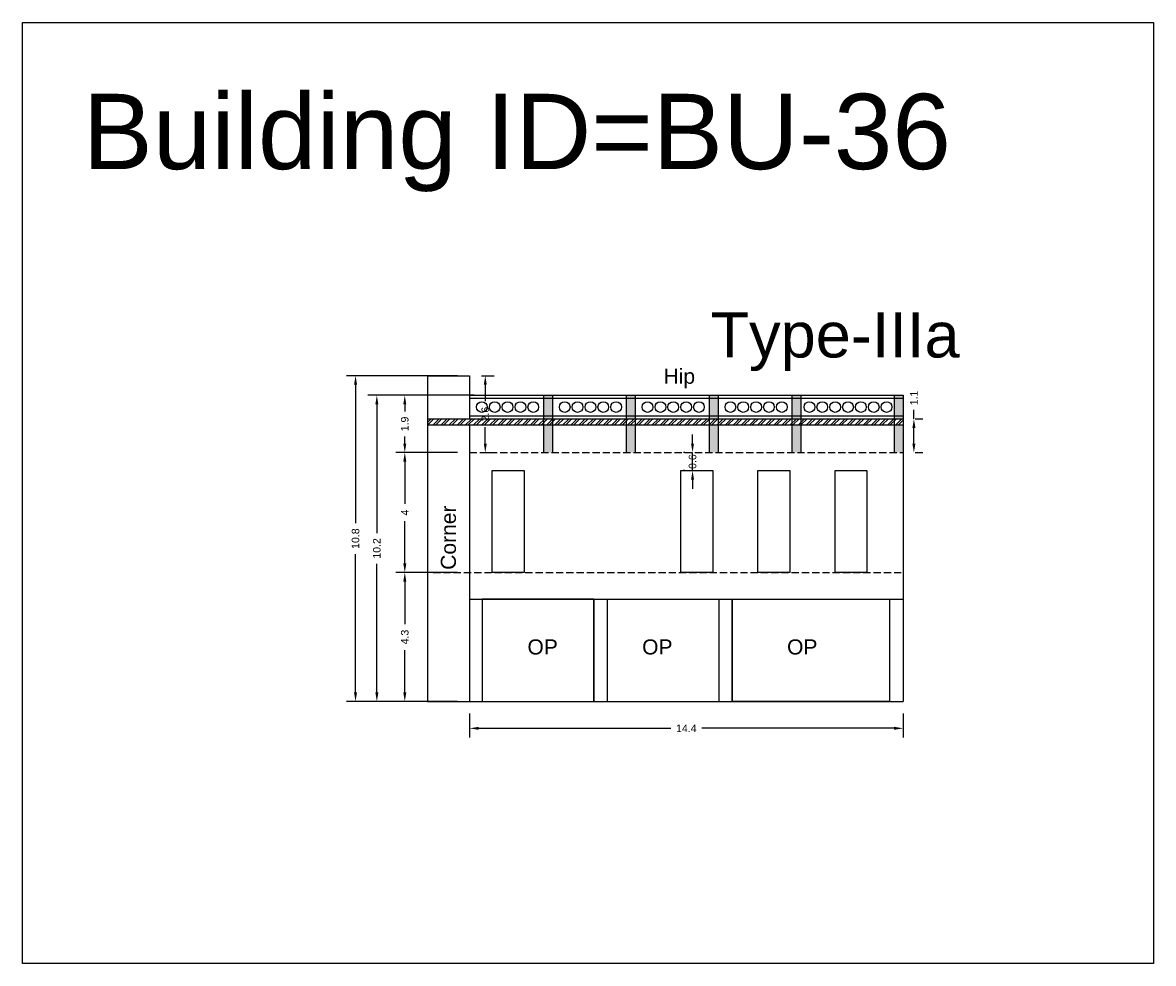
# Model space of a CAD drawing. Header units: metres. Extents: x 3416649 to 3417093, y -6712874 to -6712690.
# Tile 20 of 45: x 3416862 to 3416900, y -6712835 to -6712804. Entities that reach past the tile are written whole.
import ezdxf

# ---------------------------------------------------------------- set-up
doc = ezdxf.new("R2010")
doc.units = ezdxf.units.M
doc.linetypes.add('ACAD_ISO02W100', pattern=[15, 12, -3])
doc.layers.add('Dotted', color=7, linetype='ACAD_ISO02W100', plot=False)
doc.styles.get("Standard").update_dxf_attribs({"font": 'arial.ttf'})
doc.dimstyles.new('ISO-25', dxfattribs={"dimtxt": 0.25, "dimasz": 0.3, "dimexe": 0.3, "dimexo": 0.4, "dimgap": 0.2, "dimtad": 0, "dimdec": 1, "dimdsep": 46, "dimtxsty": 'Standard', "dimcen": 2.5, "dimadec": 0, "dimazin": 0, "dimtfac": 1, "dimtdec": 1, "dimtmove": 0, "dimatfit": 3, "dimfxl": 1, "dimarcsym": 0})

# ---------------------------------------------------------------- blocks, each defined once
blk = doc.blocks.new('*D307')
at = {"color": 0, "lineweight": -2, "transparency": 16777216}
for p, q in [((3416884.235, -6712817.831), (3416884.235, -6712817.531)), ((3416883.974, -6712818.131), (3416883.935, -6712818.131)), ((3416884.235, -6712818.731), (3416884.235, -6712818.131)), ((3416883.974, -6712818.731), (3416883.935, -6712818.731)), ((3416884.235, -6712819.031), (3416884.235, -6712819.331))]:
    blk.add_line(p, q, dxfattribs=at)
at = {"color": 0, "transparency": 16777216}
for points in [[(3416884.185, -6712817.831), (3416884.285, -6712817.831), (3416884.235, -6712818.131)], [(3416884.185, -6712819.031), (3416884.285, -6712819.031), (3416884.235, -6712818.731)]]:
    blk.add_solid(points, dxfattribs=at)
at = {"layer": 'Defpoints', "color": 0, "transparency": 16777216}
for p in [(3416884.235, -6712818.131), (3416884.374, -6712818.131), (3416884.374, -6712818.731)]:
    blk.add_point(p, dxfattribs=at)
at = {"color": 0, "transparency": 16777216, "insert": (3416884.235, -6712818.431), "char_height": 0.25, "attachment_point": 5, "rotation": 90}
blk.add_mtext('0.6', dxfattribs=at)
blk = doc.blocks.new('*D308')
at = {"color": 0, "lineweight": -2, "transparency": 16777216}
for p, q in [((3416876.434, -6712822.111), (3416874.383, -6712822.111)), ((3416874.683, -6712822.411), (3416874.683, -6712823.819)), ((3416874.683, -6712826.091), (3416874.683, -6712824.684)), ((3416876.434, -6712826.391), (3416874.383, -6712826.391))]:
    blk.add_line(p, q, dxfattribs=at)
at = {"color": 0, "transparency": 16777216}
for points in [[(3416874.633, -6712822.411), (3416874.733, -6712822.411), (3416874.683, -6712822.111)], [(3416874.633, -6712826.091), (3416874.733, -6712826.091), (3416874.683, -6712826.391)]]:
    blk.add_solid(points, dxfattribs=at)
at = {"layer": 'Defpoints', "color": 0, "transparency": 16777216}
for p in [(3416874.683, -6712822.111), (3416876.834, -6712822.111), (3416876.834, -6712826.391)]:
    blk.add_point(p, dxfattribs=at)
at = {"color": 0, "transparency": 16777216, "insert": (3416874.683, -6712824.251), "char_height": 0.25, "attachment_point": 5, "rotation": 90}
blk.add_mtext('4.3', dxfattribs=at)
blk = doc.blocks.new('*D309')
at = {"color": 0, "lineweight": -2, "transparency": 16777216}
for p, q in [((3416876.434, -6712818.131), (3416874.383, -6712818.131)), ((3416874.683, -6712818.431), (3416874.683, -6712819.835)), ((3416874.683, -6712821.811), (3416874.683, -6712820.408)), ((3416876.434, -6712822.111), (3416874.383, -6712822.111))]:
    blk.add_line(p, q, dxfattribs=at)
at = {"color": 0, "transparency": 16777216}
for points in [[(3416874.633, -6712818.431), (3416874.733, -6712818.431), (3416874.683, -6712818.131)], [(3416874.633, -6712821.811), (3416874.733, -6712821.811), (3416874.683, -6712822.111)]]:
    blk.add_solid(points, dxfattribs=at)
at = {"layer": 'Defpoints', "color": 0, "transparency": 16777216}
for p in [(3416874.683, -6712818.131), (3416876.834, -6712818.131), (3416876.834, -6712822.111)]:
    blk.add_point(p, dxfattribs=at)
at = {"color": 0, "transparency": 16777216, "insert": (3416874.683, -6712820.121), "char_height": 0.25, "attachment_point": 5, "rotation": 90}
blk.add_mtext('4', dxfattribs=at)
blk = doc.blocks.new('*D310')
at = {"color": 0, "lineweight": -2, "transparency": 16777216}
for p, q in [((3416876.434, -6712816.231), (3416874.383, -6712816.231)), ((3416874.683, -6712816.531), (3416874.683, -6712816.765)), ((3416874.683, -6712817.831), (3416874.683, -6712817.597)), ((3416876.434, -6712818.131), (3416874.383, -6712818.131))]:
    blk.add_line(p, q, dxfattribs=at)
at = {"color": 0, "transparency": 16777216}
for points in [[(3416874.633, -6712816.531), (3416874.733, -6712816.531), (3416874.683, -6712816.231)], [(3416874.633, -6712817.831), (3416874.733, -6712817.831), (3416874.683, -6712818.131)]]:
    blk.add_solid(points, dxfattribs=at)
at = {"layer": 'Defpoints', "color": 0, "transparency": 16777216}
for p in [(3416874.683, -6712816.231), (3416876.834, -6712816.231), (3416876.834, -6712818.131)]:
    blk.add_point(p, dxfattribs=at)
at = {"color": 0, "transparency": 16777216, "insert": (3416874.683, -6712817.181), "char_height": 0.25, "attachment_point": 5, "rotation": 90}
blk.add_mtext('1.9', dxfattribs=at)
blk = doc.blocks.new('*D311')
at = {"color": 0, "lineweight": -2, "transparency": 16777216}
for p, q in [((3416876.988, -6712816.231), (3416873.455, -6712816.231)), ((3416873.755, -6712816.531), (3416873.755, -6712820.8)), ((3416873.755, -6712826.091), (3416873.755, -6712821.823)), ((3416876.434, -6712826.391), (3416873.455, -6712826.391))]:
    blk.add_line(p, q, dxfattribs=at)
at = {"color": 0, "transparency": 16777216}
for points in [[(3416873.705, -6712816.531), (3416873.805, -6712816.531), (3416873.755, -6712816.231)], [(3416873.705, -6712826.091), (3416873.805, -6712826.091), (3416873.755, -6712826.391)]]:
    blk.add_solid(points, dxfattribs=at)
at = {"layer": 'Defpoints', "color": 0, "transparency": 16777216}
for p in [(3416873.755, -6712816.231), (3416877.388, -6712816.231), (3416876.834, -6712826.391)]:
    blk.add_point(p, dxfattribs=at)
at = {"color": 0, "transparency": 16777216, "insert": (3416873.755, -6712821.311), "char_height": 0.25, "attachment_point": 5, "rotation": 90}
blk.add_mtext('10.2', dxfattribs=at)
blk = doc.blocks.new('*D312')
at = {"color": 0, "lineweight": -2, "transparency": 16777216}
for p, q in [((3416876.434, -6712815.581), (3416872.748, -6712815.581)), ((3416873.048, -6712815.881), (3416873.048, -6712820.473)), ((3416873.048, -6712826.091), (3416873.048, -6712821.5)), ((3416876.434, -6712826.391), (3416872.748, -6712826.391))]:
    blk.add_line(p, q, dxfattribs=at)
at = {"color": 0, "transparency": 16777216}
for points in [[(3416872.998, -6712815.881), (3416873.098, -6712815.881), (3416873.048, -6712815.581)], [(3416872.998, -6712826.091), (3416873.098, -6712826.091), (3416873.048, -6712826.391)]]:
    blk.add_solid(points, dxfattribs=at)
at = {"layer": 'Defpoints', "color": 0, "transparency": 16777216}
for p in [(3416873.048, -6712815.581), (3416876.834, -6712815.581), (3416876.834, -6712826.391)]:
    blk.add_point(p, dxfattribs=at)
at = {"color": 0, "transparency": 16777216, "insert": (3416873.048, -6712820.986), "char_height": 0.25, "attachment_point": 5, "rotation": 90}
blk.add_mtext('10.8', dxfattribs=at)
blk = doc.blocks.new('*D313')
at = {"color": 0, "lineweight": -2, "transparency": 16777216}
for p, q in [((3416876.834, -6712826.791), (3416876.834, -6712827.58)), ((3416891.224, -6712826.791), (3416891.224, -6712827.58)), ((3416877.134, -6712827.28), (3416883.517, -6712827.28)), ((3416890.924, -6712827.28), (3416884.542, -6712827.28))]:
    blk.add_line(p, q, dxfattribs=at)
at = {"color": 0, "transparency": 16777216}
for points in [[(3416877.134, -6712827.23), (3416877.134, -6712827.33), (3416876.834, -6712827.28)], [(3416890.924, -6712827.23), (3416890.924, -6712827.33), (3416891.224, -6712827.28)]]:
    blk.add_solid(points, dxfattribs=at)
at = {"layer": 'Defpoints', "color": 0, "transparency": 16777216}
for p in [(3416876.834, -6712826.391), (3416891.224, -6712826.391), (3416891.224, -6712827.28)]:
    blk.add_point(p, dxfattribs=at)
at = {"color": 0, "transparency": 16777216, "insert": (3416884.029, -6712827.28), "char_height": 0.25, "attachment_point": 5}
blk.add_mtext('14.4', dxfattribs=at)
blk = doc.blocks.new('*D314')
at = {"color": 0, "lineweight": -2, "transparency": 16777216}
for p, q in [((3416877.234, -6712815.581), (3416877.655, -6712815.581)), ((3416877.355, -6712815.881), (3416877.355, -6712816.427)), ((3416877.355, -6712817.831), (3416877.355, -6712817.286)), ((3416877.234, -6712818.131), (3416877.655, -6712818.131))]:
    blk.add_line(p, q, dxfattribs=at)
at = {"color": 0, "transparency": 16777216}
for points in [[(3416877.305, -6712815.881), (3416877.405, -6712815.881), (3416877.355, -6712815.581)], [(3416877.305, -6712817.831), (3416877.405, -6712817.831), (3416877.355, -6712818.131)]]:
    blk.add_solid(points, dxfattribs=at)
at = {"layer": 'Defpoints', "color": 0, "transparency": 16777216}
for p in [(3416876.834, -6712815.581), (3416877.355, -6712815.581), (3416876.834, -6712818.131)]:
    blk.add_point(p, dxfattribs=at)
at = {"color": 0, "transparency": 16777216, "insert": (3416877.355, -6712816.856), "char_height": 0.25, "attachment_point": 5, "rotation": 90}
blk.add_mtext('2.6', dxfattribs=at)
blk = doc.blocks.new('*D315')
at = {"color": 0, "lineweight": -2, "transparency": 16777216}
for p, q in [((3416891.583, -6712817.011), (3416891.583, -6712816.711)), ((3416891.624, -6712817.011), (3416891.883, -6712817.011)), ((3416891.583, -6712817.831), (3416891.583, -6712817.311)), ((3416891.624, -6712818.131), (3416891.883, -6712818.131))]:
    blk.add_line(p, q, dxfattribs=at)
at = {"color": 0, "transparency": 16777216}
for points in [[(3416891.533, -6712817.311), (3416891.633, -6712817.311), (3416891.583, -6712817.011)], [(3416891.533, -6712817.831), (3416891.633, -6712817.831), (3416891.583, -6712818.131)]]:
    blk.add_solid(points, dxfattribs=at)
at = {"layer": 'Defpoints', "color": 0, "transparency": 16777216}
for p in [(3416891.224, -6712817.011), (3416891.583, -6712817.011), (3416891.224, -6712818.131)]:
    blk.add_point(p, dxfattribs=at)
at = {"color": 0, "transparency": 16777216, "insert": (3416891.583, -6712816.32), "char_height": 0.25, "attachment_point": 5, "rotation": 90}
blk.add_mtext('1.1', dxfattribs=at)

msp = doc.modelspace()

# ---------------------------------------------------------------- hatches: boundary and pattern name
h = msp.add_hatch(color=256)
h.dxf.hatch_style = 1
h.paths.add_polyline_path([(3416891.224, -6712816.231), (3416890.924, -6712816.231), (3416890.924, -6712817.011), (3416891.224, -6712817.011)])
h.paths.add_polyline_path([(3416891.224, -6712817.211), (3416890.924, -6712817.211), (3416890.924, -6712818.131), (3416891.224, -6712818.131)])
h.paths.add_polyline_path([(3416887.834, -6712817.211), (3416887.534, -6712817.211), (3416887.534, -6712818.131), (3416887.834, -6712818.131)])
h.paths.add_polyline_path([(3416887.834, -6712816.231), (3416887.534, -6712816.231), (3416887.534, -6712817.011), (3416887.834, -6712817.011)])
h.paths.add_polyline_path([(3416885.084, -6712816.231), (3416884.784, -6712816.231), (3416884.784, -6712817.011), (3416885.084, -6712817.011)])
h.paths.add_polyline_path([(3416885.084, -6712817.211), (3416884.784, -6712817.211), (3416884.784, -6712818.131), (3416885.084, -6712818.131)])
h.paths.add_polyline_path([(3416882.334, -6712816.231), (3416882.034, -6712816.231), (3416882.034, -6712817.011), (3416882.334, -6712817.011)])
h.paths.add_polyline_path([(3416879.584, -6712816.231), (3416879.284, -6712816.231), (3416879.284, -6712817.011), (3416879.584, -6712817.011)])
h.paths.add_polyline_path([(3416879.584, -6712817.211), (3416879.284, -6712817.211), (3416879.284, -6712818.131), (3416879.584, -6712818.131)])
h = msp.add_hatch()
h.set_pattern_fill('ANSI32', color=256, scale=0.02)
h.set_pattern_definition([(45, (-18.82553, 0), (-0.134703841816, 0.134703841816), []), (45, (-18.73573, 0), (-0.134703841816, 0.134703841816), [])])
h.paths.add_polyline_path([(3416891.224, -6712817.011), (3416875.434, -6712817.011), (3416875.434, -6712817.211), (3416891.224, -6712817.211)])
h = msp.add_hatch(color=256)
h.dxf.hatch_style = 1
h.paths.add_polyline_path([(3416882.334, -6712817.211), (3416882.034, -6712817.211), (3416882.034, -6712818.131), (3416882.334, -6712818.131)])

# ---------------------------------------------------------------- linework, layer by layer
for points in [[(3416861.996, -6712803.867), (3416899.533, -6712803.867), (3416899.533, -6712835.078), (3416861.996, -6712835.078)], [(3416878.644, -6712818.731), (3416878.644, -6712822.111), (3416877.584, -6712822.111), (3416877.584, -6712818.731)], [(3416883.844, -6712822.111), (3416883.844, -6712818.731), (3416884.904, -6712818.731), (3416884.904, -6712822.111)], [(3416886.404, -6712822.111), (3416886.404, -6712818.731), (3416887.464, -6712818.731), (3416887.464, -6712822.111)], [(3416888.964, -6712822.111), (3416888.964, -6712818.731), (3416890.024, -6712818.731), (3416890.024, -6712822.111)], [(3416880.954, -6712822.991), (3416877.254, -6712822.991), (3416877.254, -6712826.391), (3416880.954, -6712826.391)], [(3416885.554, -6712822.991), (3416890.774, -6712822.991), (3416890.774, -6712826.391), (3416885.554, -6712826.391)]]:
    msp.add_lwpolyline(points, close=True)
for points in [[(3416875.434, -6712815.581), (3416876.834, -6712815.581)], [(3416875.434, -6712815.581), (3416875.434, -6712826.391)], [(3416876.834, -6712815.581), (3416876.834, -6712817.011)], [(3416876.834, -6712816.231), (3416891.224, -6712816.231)], [(3416876.834, -6712816.331), (3416891.224, -6712816.331)], [(3416879.284, -6712816.231), (3416879.284, -6712818.131)], [(3416879.584, -6712816.231), (3416879.584, -6712818.131)], [(3416882.034, -6712816.231), (3416882.034, -6712818.131)], [(3416882.334, -6712816.231), (3416882.334, -6712818.131)], [(3416884.784, -6712816.231), (3416884.784, -6712818.131)], [(3416885.084, -6712816.231), (3416885.084, -6712818.131)], [(3416887.534, -6712816.231), (3416887.534, -6712818.131)], [(3416887.834, -6712816.231), (3416887.834, -6712818.131)], [(3416890.924, -6712816.231), (3416890.924, -6712818.131)], [(3416891.224, -6712816.231), (3416891.224, -6712826.391)], [(3416875.434, -6712817.011), (3416891.224, -6712817.011)], [(3416875.434, -6712817.211), (3416891.224, -6712817.211)], [(3416876.834, -6712816.911), (3416891.224, -6712816.911)], [(3416876.834, -6712817.211), (3416876.834, -6712826.391)], [(3416876.834, -6712822.991), (3416891.224, -6712822.991)], [(3416877.254, -6712822.991), (3416877.254, -6712826.391)], [(3416880.954, -6712822.991), (3416880.954, -6712826.391)], [(3416881.404, -6712822.991), (3416881.404, -6712826.391)], [(3416885.104, -6712822.991), (3416885.104, -6712826.391)], [(3416885.554, -6712822.991), (3416885.554, -6712826.391)], [(3416890.774, -6712822.991), (3416890.774, -6712826.391)], [(3416875.434, -6712826.391), (3416891.224, -6712826.391)]]:
    msp.add_lwpolyline(points)
for centre in [(3416877.241, -6712816.621), (3416877.668, -6712816.621), (3416878.095, -6712816.621), (3416878.522, -6712816.621), (3416878.948, -6712816.621), (3416879.991, -6712816.621), (3416880.418, -6712816.621), (3416880.845, -6712816.621), (3416881.272, -6712816.621), (3416881.698, -6712816.621), (3416882.741, -6712816.621), (3416883.168, -6712816.621), (3416883.595, -6712816.621), (3416884.022, -6712816.621), (3416884.448, -6712816.621), (3416885.491, -6712816.621), (3416885.918, -6712816.621), (3416886.345, -6712816.621), (3416886.772, -6712816.621), (3416887.198, -6712816.621), (3416888.115, -6712816.621), (3416888.542, -6712816.621), (3416888.969, -6712816.621), (3416889.396, -6712816.621), (3416889.823, -6712816.621), (3416890.249, -6712816.621), (3416890.676, -6712816.621)]:
    msp.add_circle(centre, 0.178)
at = {"layer": 'Dotted', "ltscale": 0.02}
for points in [[(3416876.834, -6712818.131), (3416891.224, -6712818.131)], [(3416875.624, -6712822.111), (3416891.224, -6712822.111)]]:
    msp.add_lwpolyline(points, dxfattribs=at)

# ---------------------------------------------------------------- texts
at = {"attachment_point": 1}
for s, width, heights, insert, char_height in [('Building ID=BU-36', 67.86454, [0.517], (3416863.986, -6712806.228), 2.5), ('Type-IIIa', 9.99112, [0.517], (3416884.832, -6712813.477), 1.5), ('Hip', 1.17554, [0], (3416883.271, -6712815.35), 0.5), ('OP', 1.17554, [0], (3416878.755, -6712824.33), 0.5), ('OP', 1.17554, [0], (3416882.562, -6712824.33), 0.5), ('OP', 1.17554, [0], (3416887.373, -6712824.33), 0.5)]:
    msp.add_mtext_dynamic_manual_height_columns(s, width=width, gutter_width=12.5, heights=heights, dxfattribs=dict(at, insert=insert, char_height=char_height))
at = {"insert": (3416875.88, -6712822.022), "char_height": 0.5, "attachment_point": 1, "rotation": 90}
msp.add_mtext_dynamic_manual_height_columns('Corner', width=1.17554, gutter_width=12.5, heights=[0], dxfattribs=at)

# ---------------------------------------------------------------- dimensions: what is measured, and where the dimension line sits
for base, p1, p2, picture, middle in [((3416873.048, -6712815.581), (3416876.834, -6712826.391), (3416876.834, -6712815.581), '*D312', (3416873.048, -6712820.986)), ((3416877.355364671, -6712815.581327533), (3416876.834406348, -6712818.13132753), (3416876.834406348, -6712815.58132753), '*D314', (3416877.355364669, -6712816.856327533)), ((3416891.583, -6712817.011), (3416891.224, -6712818.131), (3416891.224, -6712817.011), '*D315', (3416891.583, -6712816.32)), ((3416873.755, -6712816.231), (3416876.834, -6712826.391), (3416877.388, -6712816.231), '*D311', (3416873.755, -6712821.311)), ((3416874.683, -6712816.231), (3416876.834, -6712818.131), (3416876.834, -6712816.231), '*D310', (3416874.683, -6712817.181)), ((3416874.683, -6712818.131), (3416876.834, -6712822.111), (3416876.834, -6712818.131), '*D309', (3416874.683, -6712820.121)), ((3416874.683, -6712822.111), (3416876.834, -6712826.391), (3416876.834, -6712822.111), '*D308', (3416874.683, -6712824.251))]:
    dim = msp.add_linear_dim(base=base, p1=p1, p2=p2, angle=90, dimstyle='ISO-25')
    dim.commit()
    dim.dimension.update_dxf_attribs({"geometry": picture, "text_midpoint": middle})
dim = msp.add_linear_dim(base=(3416884.235, -6712818.131), p1=(3416884.374, -6712818.731), p2=(3416884.374, -6712818.131), angle=90, dimstyle='ISO-25')
dim.commit()
dim.dimension.update_dxf_attribs({"geometry": '*D307', "text_midpoint": (3416884.235, -6712818.431), "dimtype": 160})
dim = msp.add_linear_dim(base=(3416891.224, -6712827.28), p1=(3416876.834, -6712826.391), p2=(3416891.224, -6712826.391), dimstyle='ISO-25')
dim.commit()
dim.dimension.update_dxf_attribs({"geometry": '*D313', "text_midpoint": (3416884.029, -6712827.28)})

doc.saveas('drawing.dxf')
